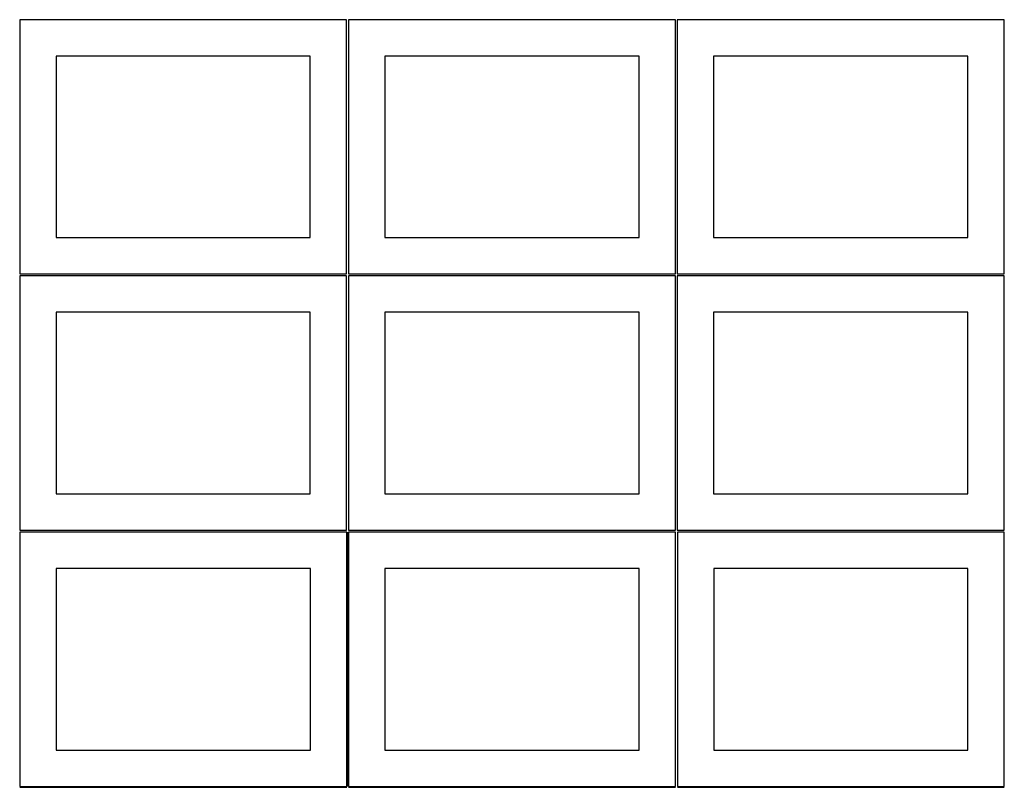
# Model space of a CAD drawing. Header units: millimetres. Extents: x 7 to 1243, y 7 to 2493.
# Tile 6 of 15: x 7 to 820, y 1275 to 1909. Entities that reach past the tile are written whole.
import ezdxf

# ---------------------------------------------------------------- set-up
doc = ezdxf.new("R2010")
doc.units = ezdxf.units.MM
doc.layers.add('COMMON', color=5, linetype='CONTINUOUS', true_color=0x0000ff)
doc.layers.add('CUT', color=7, linetype='CONTINUOUS', true_color=0x000000)

msp = doc.modelspace()

# ---------------------------------------------------------------- linework, layer by layer
at = {"layer": 'COMMON'}
for p, q in [((277.291899, 1485.562901), (277.291899, 1275.562901)), ((6.541899, 1274.8129), (276.541899, 1274.8129)), ((278.0419, 1274.8129), (548.0419, 1274.8129)), ((549.583739, 1274.791935), (819.583739, 1274.791935))]:
    msp.add_line(p, q, dxfattribs=at)
at = {"layer": 'CUT'}
for p, q in [((276.520965, 1908.688751), (6.520965, 1908.688751)), ((6.520965, 1908.688751), (6.520965, 1698.688751)), ((276.520965, 1698.688751), (276.520965, 1908.688751)), ((548.0419, 1908.688751), (278.0419, 1908.688751)), ((278.0419, 1908.688751), (278.0419, 1698.688751)), ((548.0419, 1698.688751), (548.0419, 1908.688751)), ((819.562896, 1908.688751), (549.562896, 1908.688751)), ((549.562896, 1908.688751), (549.562896, 1698.688751)), ((819.562896, 1698.688751), (819.562896, 1908.688751)), ((246.520965, 1878.688751), (36.520965, 1878.688751)), ((36.520965, 1878.688751), (36.520965, 1728.688751)), ((246.520965, 1728.688751), (246.520965, 1878.688751)), ((518.0419, 1878.688751), (308.0419, 1878.688751)), ((308.0419, 1878.688751), (308.0419, 1728.688751)), ((518.0419, 1728.688751), (518.0419, 1878.688751)), ((789.562896, 1878.688751), (579.562896, 1878.688751)), ((579.562896, 1878.688751), (579.562896, 1728.688751)), ((789.562896, 1728.688751), (789.562896, 1878.688751)), ((36.520965, 1728.688751), (246.520965, 1728.688751)), ((308.0419, 1728.688751), (518.0419, 1728.688751)), ((579.562896, 1728.688751), (789.562896, 1728.688751)), ((6.520965, 1698.688751), (276.520965, 1698.688751)), ((276.520965, 1697.167755), (6.520965, 1697.167755)), ((6.520965, 1697.167755), (6.520965, 1487.167755)), ((276.520965, 1487.167755), (276.520965, 1697.167755)), ((278.0419, 1698.688751), (548.0419, 1698.688751)), ((548.0419, 1697.167755), (278.0419, 1697.167755)), ((278.0419, 1697.167755), (278.0419, 1487.167755)), ((548.0419, 1487.167755), (548.0419, 1697.167755)), ((549.562896, 1698.688751), (819.562896, 1698.688751)), ((819.562896, 1697.167755), (549.562896, 1697.167755)), ((549.562896, 1697.167755), (549.562896, 1487.167755)), ((819.562896, 1487.167755), (819.562896, 1697.167755)), ((246.520965, 1667.167755), (36.520965, 1667.167755)), ((36.520965, 1667.167755), (36.520965, 1517.167755)), ((246.520965, 1517.167755), (246.520965, 1667.167755)), ((518.0419, 1667.167755), (308.0419, 1667.167755)), ((308.0419, 1667.167755), (308.0419, 1517.167755)), ((518.0419, 1517.167755), (518.0419, 1667.167755)), ((789.562896, 1667.167755), (579.562896, 1667.167755)), ((579.562896, 1667.167755), (579.562896, 1517.167755)), ((789.562896, 1517.167755), (789.562896, 1667.167755)), ((36.520965, 1517.167755), (246.520965, 1517.167755)), ((308.0419, 1517.167755), (518.0419, 1517.167755)), ((579.562896, 1517.167755), (789.562896, 1517.167755)), ((6.520965, 1487.167755), (276.520965, 1487.167755)), ((276.541899, 1485.562901), (6.541899, 1485.562901)), ((6.541899, 1485.562901), (6.541899, 1275.562901)), ((276.541899, 1275.562901), (276.541899, 1485.562901)), ((278.0419, 1487.167755), (548.0419, 1487.167755)), ((548.0419, 1485.562901), (278.0419, 1485.562901)), ((278.0419, 1485.562901), (278.0419, 1275.562901)), ((548.0419, 1275.562901), (548.0419, 1485.562901)), ((549.562896, 1487.167755), (819.562896, 1487.167755)), ((819.583739, 1485.541936), (549.583739, 1485.541936)), ((549.583739, 1485.541936), (549.583739, 1275.541936)), ((819.583739, 1275.541936), (819.583739, 1485.541936)), ((246.541899, 1455.562901), (36.541899, 1455.562901)), ((36.541899, 1455.562901), (36.541899, 1305.562901)), ((246.541899, 1305.562901), (246.541899, 1455.562901)), ((518.0419, 1455.562901), (308.0419, 1455.562901)), ((308.0419, 1455.562901), (308.0419, 1305.562901)), ((518.0419, 1305.562901), (518.0419, 1455.562901)), ((789.583739, 1455.541936), (579.583739, 1455.541936)), ((579.583739, 1455.541936), (579.583739, 1305.541936)), ((789.583739, 1305.541936), (789.583739, 1455.541936)), ((36.541899, 1305.562901), (246.541899, 1305.562901)), ((308.0419, 1305.562901), (518.0419, 1305.562901)), ((579.583739, 1305.541936), (789.583739, 1305.541936)), ((6.541899, 1275.562901), (276.541899, 1275.562901)), ((278.0419, 1275.562901), (548.0419, 1275.562901)), ((549.583739, 1275.541936), (819.583739, 1275.541936))]:
    msp.add_line(p, q, dxfattribs=at)

doc.saveas('drawing.dxf')
